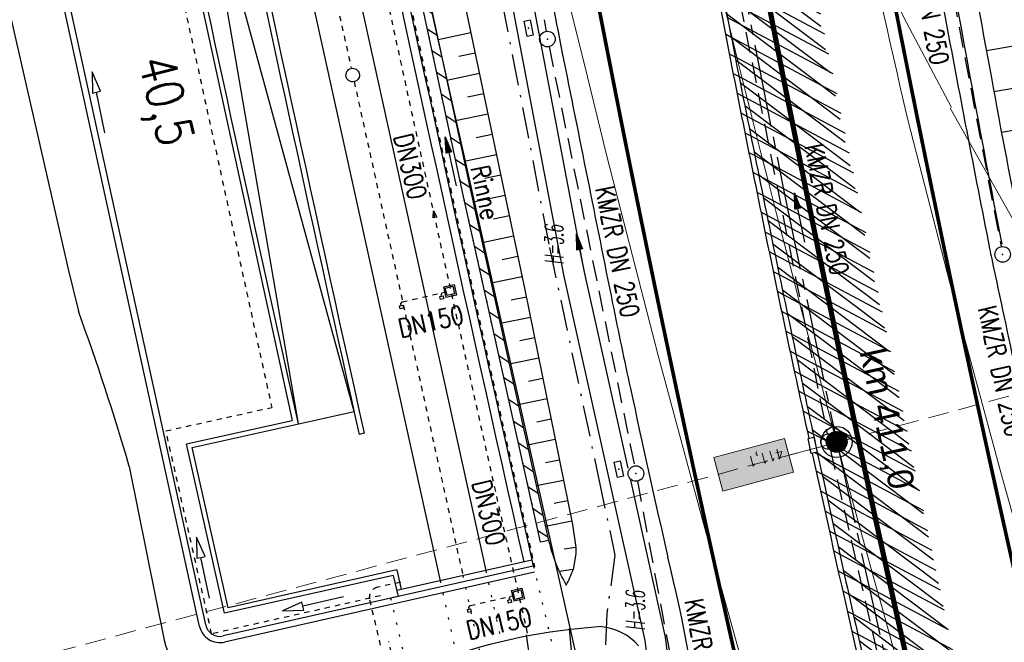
# Model space of a CAD drawing. Extents: x 446577 to 447216, y 443659 to 444842.
# Tile 120 of 177: x 446795 to 446890, y 444209 to 444269. Entities that reach past the tile are written whole.
import ezdxf
from ezdxf.enums import TextEntityAlignment as Align

# ---------------------------------------------------------------- set-up
doc = ezdxf.new("R2010")
doc.units = 0
doc.header["$LTSCALE"] = 2
doc.header["$MEASUREMENT"] = 0
for name, pattern in [('ACAD_ISO02W100', [0.5, 0.25, -0.25]), ('ACAD_ISO03W100', [0.5, 0.25, -0.25]), ('ACAD_ISO10W100W', [0.5, 0.25, -0.25]), ('ACHSE', [5.5, 4, -0.5, 0.5, -0.5]), ('AUSGEZOGEN', [0]), ('BAB-FM2', [2.6, 1.5, -0.5, 0.1, -0.5]), ('EINAUSFÄDELUNG', [3.5, 2.5, -1]), ('GESTRICH-X2', [1.5, 1, -0.5]), ('LINE_LT_1', [1.5, 1, -0.5]), ('PUNKTX2_STR', [0.6, 0.1, -0.5]), ('STRICHLINIEX2', [0.5, 0.25, -0.25])]:
    doc.linetypes.add(name, pattern=pattern)
doc.layers.get('0').update_dxf_attribs({"linetype": 'AUSGEZOGEN'})
for name, color, linetype in [('200_ACHSEN', 7, 'CONTINUOUS'), ('204-GRENZL-BAB', 7, 'AUSGEZOGEN'), ('210_Text', 7, 'CONTINUOUS'), ('ACHSETOP', 250, 'ACHSE'), ('ANMERKUNG', 7, 'CONTINUOUS'), ('BAB_FM', 5, 'BAB-FM2'), ('Bahnachse', 7, 'CONTINUOUS'), ('BOESCHG', 250, 'AUSGEZOGEN'), ('DB-Bahnachse', 7, 'CONTINUOUS'), ('DB-Geländemodellierung', 15, 'CONTINUOUS'), ('DB-Gleisachsen', 7, 'CONTINUOUS'), ('DB-Ingenieurbauwerke', 15, 'CONTINUOUS'), ('DB-Kabelanlagen', 15, 'CONTINUOUS'), ('EINAUSF', 250, 'EINAUSFÄDELUNG'), ('FBRTOP', 250, 'AUSGEZOGEN'), ('HEKT_B', 250, 'CONTINUOUS'), ('Hintergrund', 7, 'CONTINUOUS'), ('Hintergrundplan', 7, 'CONTINUOUS'), ('Ingenieurbauwerke', 15, 'CONTINUOUS'), ('KANAL', 7, 'GESTRICH-X2'), ('LAERMWAND', 1, 'AUSGEZOGEN'), ('MULDE', 250, 'AUSGEZOGEN'), ('neu', 7, 'CONTINUOUS'), ('PFEIL', 7, 'CONTINUOUS'), ('PFEILTOP', 200, 'AUSGEZOGEN'), ('Rinne', 200, 'CONTINUOUS'), ('SCHLITZRINNE', 200, 'AUSGEZOGEN'), ('SCHSYMBOL', 200, 'AUSGEZOGEN'), ('STRASSE', 250, 'AUSGEZOGEN'), ('TEXTO', 4, 'CONTINUOUS')]:
    doc.layers.add(name, color=color, linetype=linetype)
doc.styles.add('4', font='txt_____.ttf', dxfattribs={"width": 0.9, "height": 1})
doc.styles.add('ROMANS', font='romans.shx', dxfattribs={"width": 0.8})
doc.styles.add('UNIR-H', font='unir_h.shx', dxfattribs={"width": 0.8})

# ---------------------------------------------------------------- blocks, each defined once
blk = doc.blocks.new('*X15')
at = {"color": 0}
for p, q in [((212.234, 257.394), (213.242, 258.402)), ((212.236, 257.466), (213.169, 258.4)), ((212.237, 257.326), (213.31, 258.399)), ((212.244, 257.262), (213.373, 258.392)), ((212.244, 257.545), (213.09, 258.391)), ((212.254, 257.202), (213.434, 258.381)), ((212.261, 257.633), (213.003, 258.375)), ((212.268, 257.145), (213.491, 258.368)), ((212.284, 257.09), (213.545, 258.351)), ((212.29, 257.732), (212.903, 258.346)), ((212.303, 257.038), (213.597, 258.333)), ((212.324, 256.988), (213.647, 258.312)), ((212.343, 257.856), (212.779, 258.293)), ((212.347, 256.941), (213.694, 258.288)), ((212.372, 256.895), (213.74, 258.263)), ((212.399, 256.852), (213.783, 258.236)), ((212.428, 256.81), (213.825, 258.207)), ((212.459, 256.77), (213.865, 258.176)), ((212.492, 256.732), (213.903, 258.143)), ((212.526, 256.696), (213.939, 258.109)), ((212.563, 256.662), (213.974, 258.073)), ((212.601, 256.629), (214.006, 258.035)), ((212.64, 256.598), (214.037, 257.995)), ((212.682, 256.569), (214.066, 257.953)), ((212.726, 256.542), (214.093, 257.91)), ((212.771, 256.517), (214.119, 257.864)), ((212.819, 256.493), (214.142, 257.817)), ((212.868, 256.472), (214.163, 257.767)), ((212.92, 256.454), (214.182, 257.715)), ((212.975, 256.437), (214.198, 257.661)), ((213.032, 256.424), (214.211, 257.603)), ((213.092, 256.414), (214.222, 257.543)), ((213.156, 256.407), (214.229, 257.479)), ((213.224, 256.404), (214.232, 257.412)), ((213.296, 256.406), (214.23, 257.339)), ((213.375, 256.414), (214.222, 257.26)), ((213.463, 256.43), (214.205, 257.173)), ((213.563, 256.46), (214.176, 257.073)), ((213.686, 256.512), (214.123, 256.949))]:
    blk.add_line(p, q, dxfattribs=at)
blk = doc.blocks.new('SRMAST2')
at = {"color": 0}
blk.add_circle((0, 0), 0.999, dxfattribs=at)
blk.add_point((0, 0), dxfattribs=at)
blk.add_blockref('*X15', (-213.233, -257.403))
blk = doc.blocks.new('PP')
at = {"color": 0}
blk.add_circle((0, -0.006), 1.493, dxfattribs=at)
blk.add_point((0, 0), dxfattribs=at)
blk = doc.blocks.new('GST')
at = {"color": 0}
blk.add_circle((0, 0), 0.75, dxfattribs=at)
blk.add_point((0, 0), dxfattribs=at)
blk = doc.blocks.new('10')
blk.add_blockref('GST', (0, 0))
blk = doc.blocks.new('30')
at = {"color": 0}
for p, q in [((-0.75, -0.29), (-0.75, 0.293)), ((-0.75, 0.293), (0.753, 0.293)), ((0.753, 0.293), (0.753, -0.29)), ((0.753, -0.29), (-0.75, -0.29))]:
    blk.add_line(p, q, dxfattribs=at)
blk.add_point((0, 0), dxfattribs=at)
blk = doc.blocks.new('PFEIL2')
at = {"color": 0}
for p, q in [((0.88, 0.002), (-2.401, -0.012)), ((0.881, -0.271), (0.879, 0.276)), ((0.879, 0.276), (2.429, 0.009)), ((0.911, 0.27), (0.879, 0.265)), ((0.965, 0.261), (0.879, 0.246)), ((1.019, 0.252), (0.879, 0.228)), ((1.073, 0.242), (0.879, 0.209)), ((1.127, 0.233), (0.879, 0.191)), ((1.181, 0.224), (0.879, 0.172)), ((1.235, 0.214), (0.879, 0.154)), ((1.289, 0.205), (0.879, 0.135)), ((1.343, 0.196), (0.879, 0.117)), ((1.397, 0.187), (0.879, 0.098)), ((1.451, 0.177), (0.879, 0.08)), ((1.505, 0.168), (0.879, 0.061)), ((1.559, 0.159), (0.88, 0.043)), ((1.613, 0.149), (0.88, 0.024)), ((1.668, 0.14), (0.88, 0.006)), ((1.722, 0.131), (0.88, -0.013)), ((1.776, 0.121), (0.88, -0.031)), ((1.83, 0.112), (0.88, -0.05)), ((1.884, 0.103), (0.88, -0.068)), ((1.938, 0.094), (0.88, -0.087)), ((1.992, 0.084), (0.88, -0.105)), ((2.046, 0.075), (0.88, -0.124)), ((2.1, 0.066), (0.88, -0.142)), ((2.154, 0.056), (0.88, -0.161)), ((2.208, 0.047), (0.88, -0.179)), ((2.262, 0.038), (0.881, -0.198)), ((2.316, 0.029), (0.881, -0.216)), ((2.37, 0.019), (0.881, -0.235)), ((2.424, 0.01), (0.881, -0.253)), ((2.429, 0.009), (0.881, -0.271))]:
    blk.add_line(p, q, dxfattribs=at)

msp = doc.modelspace()

# ---------------------------------------------------------------- hatches: boundary and pattern name
at = {"layer": '210_Text'}
for color in [252, 131]:
    msp.add_hatch(color=color, dxfattribs=at).paths.add_polyline_path([(446869.267, 444225.035), (446868.399, 444228.266), (446861.606, 444226.441), (446862.474, 444223.21)], flags=0)
at = {"layer": 'PFEILTOP'}
h = msp.add_hatch(dxfattribs=at)
h.set_pattern_fill('_USER', color=256, scale=1.5, angle=45, style=0, pattern_type=0)
h.set_pattern_definition([(326.6577, (446811.0178, 444381.6204), (0.82446, 1.253103), [])])
edge = h.paths.add_edge_path()
edge.add_line((446809.351, 444389.701), (446818.293, 444346.36))
edge.add_arc((446817.901, 444346.279), 0.4, 11.61592, 11.6577, ccw=False)
edge.add_line((446818.293, 444346.36), (446824.57, 444315.825))
edge.add_line((446824.57, 444315.825), (446827.034, 444310.109))
edge.add_line((446827.034, 444310.109), (446826.851, 444304.952))
edge.add_line((446826.851, 444304.952), (446838.223, 444252.025))
edge.add_line((446838.223, 444252.025), (446845.713, 444218.455))
edge.add_line((446845.713, 444218.455), (446844.933, 444218.281))
edge.add_line((446844.933, 444218.281), (446837.441, 444251.853))
edge.add_line((446837.441, 444251.853), (446826.047, 444304.882))
edge.add_line((446826.047, 444304.882), (446826.228, 444309.957))
edge.add_line((446826.228, 444309.957), (446823.802, 444315.583))
edge.add_line((446823.802, 444315.583), (446817.509, 444346.198))
edge.add_line((446817.509, 444346.198), (446808.575, 444389.499))
at = {"layer": 'SCHLITZRINNE'}
h = msp.add_hatch(dxfattribs=at)
h.set_pattern_fill('_USER', color=256, scale=1.5, angle=45, style=0, pattern_type=0)
h.set_pattern_definition([(322.9886, (446836.6, 444435.4555), (0.9029613, 1.1977733), [])])
edge = h.paths.add_edge_path()
edge.add_arc((443111.832, 443902.605), 3762.708, 8.237949, 8.309741, ccw=False)
edge.add_arc((446520.767, 444396.145), 318.231, 7.99109, 8.23795, ccw=False)
edge.add_arc((253459.124, 417293.726), 195272.941, 7.98719511, 7.99108691, ccw=False)
edge.add_arc((449695.908, 444828.286), 2886.155, 187.987194, 188.019207)
edge.add_arc((478554.213, 448893.922), 32029.442, 188.0192069, 188.0307218)
edge.add_arc((640420.622, 471731.273), 195498.946, 188.0307211, 188.03538189)
edge.add_arc((455274.806, 445594.124), 8517.332, 188.0353819, 188.0971516)
edge.add_arc((489167.9, 450416.106), 42751.721, 188.0971513, 188.1247221)
edge.add_arc((449184.272, 444707.99), 2362.699, 188.124722, 188.49575)
edge.add_arc((449950.357, 444822.425), 3137.283, 188.49575, 188.817734)
edge.add_arc((447543.72, 444449.095), 701.862, 188.817734, 189.303528)
edge.add_arc((451782.27, 445143.452), 4996.911, 189.303528, 189.485594)
edge.add_arc((448740.59, 444635.235), 1913.065, 189.485594, 190.210777)
edge.add_arc((449004.187, 444682.715), 2180.905, 190.210777, 190.889971)
edge.add_arc((448612.493, 444607.358), 1782.027, 190.889971, 191.613703)
edge.add_arc((448466.452, 444577.343), 1632.933, 191.613703, 192.369753)
edge.add_arc((450054.509, 444925.622), 3258.733, 192.369753, 192.712319)
edge.add_arc((448394.443, 444551.135), 1556.951, 192.712319, 193.207918)
edge.add_arc((448423.514, 444557.958), 1586.813, 193.207918, 193.562183)
edge.add_arc((449785.723, 444886.559), 2988.095, 193.562183, 193.820345)
edge.add_arc((448360.45, 444535.942), 1520.33, 193.820345, 194.673969)
edge.add_arc((449045.992, 444715.457), 2228.985, 194.673969, 195.378954)
edge.add_arc((447260.209, 444224.277), 376.885, 195.37895, 195.98013)
edge.add_arc((496192.196, 458236.932), 51275.744, 195.9801271, 196.0316672)
edge.add_arc((447192.225, 444157.103), 293.013, 196.03167, 196.92811)
edge.add_arc((450021.91, 445018.344), 3250.86, 196.928113, 197.197245)
edge.add_arc((443111.832, 443902.605), 3762.208, 8.237949, 8.309741, ccw=False)
edge.add_arc((446520.767, 444396.145), 317.731, 7.99109, 8.23795, ccw=False)
edge.add_arc((253459.124, 417293.726), 195272.441, 7.98719511, 7.99108691, ccw=False)
edge.add_arc((449695.908, 444828.286), 2886.655, 187.987194, 188.005519)
edge.add_line((446834.541, 444446.336), (446835.036, 444446.408))
h = msp.add_hatch(dxfattribs=at)
h.set_pattern_fill('_USER', color=256, scale=1.5, angle=45, style=0, pattern_type=0)
h.set_pattern_definition([(331.9152, (446910.9975, 444074.8353), (0.706167, 1.3233776), [])])
edge = h.paths.add_edge_path()
edge.add_arc((443111.832, 443902.605), 3762.708, 8.237949, 8.309741, ccw=False)
edge.add_arc((446520.767, 444396.145), 318.231, 7.99109, 8.23795, ccw=False)
edge.add_arc((253459.124, 417293.726), 195272.941, 7.98719511, 7.99108691, ccw=False)
edge.add_arc((449695.908, 444828.286), 2886.155, 187.987194, 188.019207)
edge.add_arc((478554.213, 448893.922), 32029.442, 188.0192069, 188.0307218)
edge.add_arc((640420.622, 471731.273), 195498.946, 188.0307211, 188.03538189)
edge.add_arc((455274.806, 445594.124), 8517.332, 188.0353819, 188.0971516)
edge.add_arc((489167.9, 450416.106), 42751.721, 188.0971513, 188.1247221)
edge.add_arc((449184.272, 444707.99), 2362.699, 188.124722, 188.49575)
edge.add_arc((449950.357, 444822.425), 3137.283, 188.49575, 188.817734)
edge.add_arc((447543.72, 444449.095), 701.862, 188.817734, 189.303528)
edge.add_arc((451782.27, 445143.452), 4996.911, 189.303528, 189.485594)
edge.add_arc((448740.59, 444635.235), 1913.065, 189.485594, 190.210777)
edge.add_arc((449004.187, 444682.715), 2180.905, 190.210777, 190.889971)
edge.add_arc((448612.493, 444607.358), 1782.027, 190.889971, 191.613703)
edge.add_arc((448466.452, 444577.343), 1632.933, 191.613703, 192.369753)
edge.add_arc((450054.509, 444925.622), 3258.733, 192.369753, 192.712319)
edge.add_arc((448394.443, 444551.135), 1556.951, 192.712319, 193.207918)
edge.add_arc((448423.514, 444557.958), 1586.813, 193.207918, 193.562183)
edge.add_arc((449785.723, 444886.559), 2988.095, 193.562183, 193.820345)
edge.add_arc((448360.45, 444535.942), 1520.33, 193.820345, 194.673969)
edge.add_arc((449045.992, 444715.457), 2228.985, 194.673969, 195.378954)
edge.add_arc((447260.209, 444224.277), 376.885, 195.37895, 195.98013)
edge.add_arc((496192.196, 458236.932), 51275.744, 195.9801271, 196.0316672)
edge.add_arc((447192.225, 444157.103), 293.013, 196.03167, 196.92811)
edge.add_arc((450021.91, 445018.344), 3250.86, 196.928113, 197.197245)
edge.add_arc((447192.225, 444157.103), 293.513, 196.16651, 196.92811)
edge.add_arc((450021.91, 445018.344), 3251.36, 196.928113, 197.197245)

# ---------------------------------------------------------------- linework, layer by layer
at = {"layer": '200_ACHSEN', "color": 8, "lineweight": 9, "true_color": 0x7f7f7f}
msp.add_lwpolyline([(446853.427, 444306.295, -0.004255), (446861.754, 444273.411, 0.024318), (446916.806, 444087.649), (446939.471, 444022.907), (447025.081, 443778.358)], format="xyb", dxfattribs=at)
msp.add_lwpolyline([(446853.427, 444306.295, -0.004255), (446861.754, 444273.411, 0.024318), (446916.806, 444087.649), (446939.471, 444022.907), (447025.081, 443778.358)], format="xyb", dxfattribs=at)
at = {"layer": '204-GRENZL-BAB', "flags": 128}
msp.add_lwpolyline([(446827.204, 444301.769), (446856.196, 444172.442)], dxfattribs=at)
at = {"layer": '210_Text', "color": 2, "lineweight": 9, "true_color": 0xffff00}
msp.add_line((446873.44, 444227.888), (446868.833, 444226.65), dxfattribs=at)
at = {"layer": '210_Text', "color": 18, "lineweight": 9, "true_color": 0x000000}
msp.add_line((446873.44, 444227.888), (446868.833, 444226.65), dxfattribs=at)
at = {"layer": '210_Text', "color": 153, "lineweight": 9, "true_color": 0x5391e3}
msp.add_lwpolyline([(446869.267, 444225.035), (446868.399, 444228.266), (446861.606, 444226.441), (446862.474, 444223.21), (446869.267, 444225.035)], close=True, dxfattribs=at)
at = {"layer": '210_Text', "color": 2, "lineweight": 9, "true_color": 0xffff00}
msp.add_lwpolyline([(446862.474, 444223.21), (446861.606, 444226.441), (446868.399, 444228.266), (446869.267, 444225.035), (446862.474, 444223.21)], close=True, dxfattribs=at)
at = {"layer": '210_Text', "color": 18, "lineweight": 9, "true_color": 0x000000}
for points in [[(446869.267, 444225.035), (446868.399, 444228.266), (446861.606, 444226.441), (446862.474, 444223.21), (446869.267, 444225.035)], [(446862.474, 444223.21), (446861.606, 444226.441), (446868.399, 444228.266), (446869.267, 444225.035), (446862.474, 444223.21)]]:
    msp.add_lwpolyline(points, close=True, dxfattribs=at)
at = {"layer": 'ACHSETOP', "color": 0}
msp.add_lwpolyline([(446863.422, 444276.933), (446868.271, 444252.408), (446873.427, 444227.946), (446878.889, 444203.55), (446884.657, 444179.224), (446890.729, 444154.973), (446897.105, 444130.8), (446903.784, 444106.709), (446910.765, 444082.704), (446918.046, 444058.788), (446925.627, 444034.965), (446933.506, 444011.239), (446939.848, 443992.83), (446941.674, 443987.611), (446949.933, 443964.015), (446958.191, 443940.418), (446966.45, 443916.822), (446974.708, 443893.225), (446999.483, 443822.435), (447024.259, 443751.646), (447041.503, 443702.373)], dxfattribs=at)
at = {"layer": 'BAB_FM'}
msp.add_lwpolyline([(446841.219, 444270.354), (446845.793, 444246.675), (446850.509, 444224.494), (446852.094, 444217.041), (446851.316, 444211.408), (446851.092, 444205.936), (446850.877, 444200.702), (446851.156, 444197.409), (446851.728, 444190.648), (446852.392, 444182.633), (446852.858, 444176.991), (446853.482, 444169.434), (446854.343, 444159.357), (446854.52, 444149.851), (446854.19, 444144.743), (446853.708, 444137.267), (446853.277, 444131.79)], dxfattribs=at)
at = {"layer": 'Bahnachse', "color": 7, "linetype": 'ACAD_ISO10W100W'}
msp.add_line((446826.998, 444262.627), (446837.458, 444215.081), dxfattribs=at)
at = {"layer": 'BOESCHG'}
for p, q in [((446835.071, 444266.695), (446838.231, 444267.359)), ((446838.229, 444267.358), (446838.231, 444267.359)), ((446887.828, 444265.62), (446899.578, 444267.676)), ((446837.067, 444265.07), (446838.643, 444265.401)), ((446838.642, 444265.401), (446838.643, 444265.401)), ((446835.911, 444262.784), (446839.054, 444263.444)), ((446839.052, 444263.444), (446839.054, 444263.444)), ((446888.55, 444261.685), (446900.267, 444263.736)), ((446837.898, 444261.158), (446839.465, 444261.487)), ((446839.464, 444261.487), (446839.465, 444261.487)), ((446836.751, 444258.873), (446839.876, 444259.53)), ((446839.875, 444259.529), (446839.876, 444259.53)), ((446889.283, 444257.753), (446900.957, 444259.796)), ((446838.73, 444257.245), (446840.288, 444257.572)), ((446840.287, 444257.572), (446840.288, 444257.572)), ((446837.592, 444254.962), (446840.699, 444255.615)), ((446840.697, 444255.615), (446840.699, 444255.615)), ((446839.561, 444253.332), (446841.11, 444253.658)), ((446841.109, 444253.658), (446841.11, 444253.658)), ((446838.44, 444251.053), (446841.522, 444251.701)), ((446841.52, 444251.7), (446841.522, 444251.701)), ((446840.404, 444249.422), (446841.933, 444249.743)), ((446841.932, 444249.743), (446841.933, 444249.743)), ((446839.311, 444247.149), (446842.344, 444247.786)), ((446842.342, 444247.786), (446842.344, 444247.786)), ((446841.251, 444245.513), (446842.755, 444245.829)), ((446842.754, 444245.829), (446842.755, 444245.829)), ((446840.182, 444243.244), (446843.167, 444243.872)), ((446843.165, 444243.871), (446843.167, 444243.872)), ((446842.093, 444241.614), (446843.573, 444241.913)), ((446843.572, 444241.913), (446843.573, 444241.913)), ((446841.048, 444239.361), (446843.97, 444239.953)), ((446843.968, 444239.953), (446843.97, 444239.953)), ((446842.925, 444237.701), (446844.367, 444237.993)), ((446844.366, 444237.993), (446844.367, 444237.993)), ((446841.92, 444235.457), (446844.764, 444236.033)), ((446844.762, 444236.032), (446844.764, 444236.033)), ((446843.758, 444233.788), (446845.161, 444234.072)), ((446845.16, 444234.072), (446845.161, 444234.072)), ((446842.791, 444231.552), (446845.558, 444232.112)), ((446845.556, 444232.112), (446845.558, 444232.112)), ((446844.591, 444229.876), (446845.955, 444230.152)), ((446845.954, 444230.152), (446845.955, 444230.152)), ((446843.662, 444227.647), (446846.352, 444228.192)), ((446846.35, 444228.191), (446846.352, 444228.192)), ((446845.423, 444225.963), (446846.749, 444226.232)), ((446846.748, 444226.231), (446846.749, 444226.232)), ((446844.534, 444223.742), (446847.146, 444224.271)), ((446847.144, 444224.271), (446847.146, 444224.271)), ((446846.256, 444222.051), (446847.543, 444222.311)), ((446847.542, 444222.311), (446847.543, 444222.311)), ((446845.405, 444219.838), (446847.94, 444220.351)), ((446847.938, 444220.351), (446847.94, 444220.351)), ((446848.335, 444217.775), (446847.191, 444217.611)), ((446848.247, 444218.375), (446848.248, 444218.375)), ((446848.247, 444218.375), (446848.248, 444218.375)), ((446848.08, 444215.652), (446846.728, 444215.465)), ((446848.2, 444216.392), (446848.202, 444216.392)), ((446848.2, 444216.392), (446848.202, 444216.392)), ((446847.683, 444209.961), (446848.007, 444206.438)), ((446843.561, 444209.371), (446844.033, 444205.987))]:
    msp.add_line(p, q, dxfattribs=at)
msp.add_lwpolyline([(446802.102, 444427.047), (446805.516, 444412.576), (446807.752, 444401.617), (446809.383, 444392.467), (446809.878, 444389.983), (446811.489, 444385.667), (446814.452, 444378.817), (446819.649, 444361.27), (446824.844, 444338.033), (446829.402, 444312.095), (446832.88, 444292.953), (446837.015, 444273.143), (446843.434, 444242.594), (446848.011, 444219.991), (446848.335, 444217.775), (446848.328, 444217.167), (446848.08, 444215.652)], dxfattribs=at)
msp.add_lwpolyline([(446850.791, 444210.154, 0.069179), (446835.33, 444206.973)], format="xyb", dxfattribs=at)
for centre, radius, start, end in [((446860.858, 444221.929), 15.538, 192.91882, 210.06757), ((446832.269, 444221.764), 16.951, 333.28709, 338.86551), ((446850.229, 444204.653), 5.529, 41.56748, 84.167)]:
    msp.add_arc(centre, radius, start, end, dxfattribs=at)
at = {"layer": 'DB-Bahnachse', "linetype": 'ACAD_ISO10W100W'}
for p, q in [((446819.8, 444295.35), (446826.719, 444263.897)), ((446826.998, 444262.627), (446837.454, 444215.097))]:
    msp.add_line(p, q, dxfattribs=at)
at = {"layer": 'DB-Bahnachse', "linetype": 'PUNKTX2_STR'}
msp.add_line((446837.454, 444215.097), (446840.698, 444200.349), dxfattribs=at)
at = {"layer": 'DB-Bahnachse', "linetype": 'Continuous'}
msp.add_ellipse((446826.859, 444263.262), major_axis=(-0.46, 0.46), ratio=1, start_param=2.598779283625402, end_param=8.881964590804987, dxfattribs=at)
at = {"layer": 'DB-Geländemodellierung', "linetype": 'ACAD_ISO02W100'}
msp.add_line((446832.158, 444200.869), (446830.333, 444208.725), dxfattribs=at)
at = {"layer": 'DB-Gleisachsen', "linetype": 'Continuous'}
for p, q in [((446821.997, 444295.833), (446839.659, 444215.546)), ((446817.602, 444294.866), (446835.267, 444214.566))]:
    msp.add_line(p, q, dxfattribs=at)
at = {"layer": 'DB-Gleisachsen', "linetype": 'PUNKTX2_STR'}
for p, q in [((446839.659, 444215.546), (446841.165, 444208.701)), ((446835.267, 444214.566), (446836.861, 444207.323))]:
    msp.add_line(p, q, dxfattribs=at)
at = {"layer": 'DB-Ingenieurbauwerke', "linetype": 'STRICHLINIEX2'}
for p, q in [((446807.09, 444286.35), (446819.065, 444231.262)), ((446808.889, 444229.003), (446819.067, 444231.262)), ((446813.286, 444209.467), (446808.889, 444229.003)), ((446829.52, 444213.121), (446813.286, 444209.467))]:
    msp.add_line(p, q, dxfattribs=at)
at = {"layer": 'DB-Ingenieurbauwerke', "linetype": 'Continuous'}
for p, q in [((446826.985, 444230.868), (446811.939, 444285.95)), ((446811.939, 444285.95), (446821.616, 444229.676)), ((446809.006, 444285.329), (446821.035, 444230.008)), ((446812.127, 444210.182), (446798.5, 444272.467)), ((446812.712, 444210.314), (446799.086, 444272.595)), ((446793.462, 444270.923), (446799.475, 444244.558)), ((446802.588, 444261.697), (446801.784, 444263.571)), ((446801.784, 444263.571), (446801.806, 444261.532)), ((446801.806, 444261.532), (446802.197, 444261.614)), ((446802.197, 444261.614), (446802.588, 444261.697)), ((446803.022, 444257.7), (446802.197, 444261.614)), ((446834.613, 444249.501), (446834.634, 444250.202)), ((446834.634, 444250.202), (446834.942, 444249.578)), ((446834.942, 444249.578), (446834.613, 444249.501)), ((446799.475, 444244.558), (446800.461, 444240.525)), ((446835.587, 444242.869), (446836.61, 444243.104)), ((446836.61, 444243.104), (446836.845, 444242.08)), ((446835.372, 444242.117), (446835.5, 444242.314)), ((446835.587, 444242.869), (446835.822, 444241.845)), ((446835.767, 444242.756), (446836.498, 444242.924)), ((446835.934, 444242.025), (446835.767, 444242.756)), ((446836.665, 444242.193), (446835.934, 444242.025)), ((446836.498, 444242.924), (446836.665, 444242.193)), ((446831.491, 444241.227), (446831.62, 444241.424)), ((446831.522, 444241.08), (446831.491, 444241.227)), ((446835.255, 444241.94), (446835.549, 444242.001)), ((446835.316, 444241.646), (446835.255, 444241.94)), ((446835.61, 444241.707), (446835.316, 444241.646)), ((446835.402, 444241.971), (446835.372, 444242.117)), ((446835.549, 444242.001), (446835.61, 444241.707)), ((446836.845, 444242.08), (446835.822, 444241.845)), ((446831.375, 444241.05), (446831.668, 444241.111)), ((446831.436, 444240.756), (446831.375, 444241.05)), ((446831.73, 444240.817), (446831.436, 444240.756)), ((446831.668, 444241.111), (446831.73, 444240.817)), ((446811.401, 444227.409), (446826.985, 444230.868)), ((446810.863, 444227.751), (446821.035, 444230.008)), ((446827.963, 444228.776), (446827.475, 444228.665)), ((446814.533, 444211.439), (446810.863, 444227.751)), ((446814.874, 444211.977), (446811.401, 444227.409)), ((446805.355, 444225.583), (446808.721, 444208.866)), ((446812.647, 444216.899), (446811.843, 444218.774)), ((446811.843, 444218.774), (446811.864, 444216.734)), ((446811.864, 444216.734), (446812.255, 444216.817)), ((446812.255, 444216.817), (446812.647, 444216.899)), ((446813.081, 444212.903), (446812.255, 444216.817)), ((446844.102, 444216.566), (446831.096, 444213.636)), ((446844.233, 444215.981), (446814.386, 444209.256)), ((446831.108, 444215.631), (446814.874, 444211.977)), ((446831.108, 444215.631), (446831.535, 444213.735)), ((446844.233, 444215.981), (446831.227, 444213.05)), ((446843.454, 444215.805), (446843.454, 444215.805)), ((446844.365, 444215.396), (446814.518, 444208.671)), ((446830.767, 444215.093), (446814.533, 444211.439)), ((446830.767, 444215.093), (446831.227, 444213.05)), ((446842.115, 444213.629), (446843.138, 444213.864)), ((446843.138, 444213.864), (446843.373, 444212.84)), ((446825.964, 444213.029), (446822.065, 444212.135)), ((446841.899, 444212.878), (446842.028, 444213.074)), ((446841.93, 444212.731), (446841.899, 444212.878)), ((446842.115, 444213.629), (446842.349, 444212.606)), ((446842.294, 444213.516), (446843.025, 444213.684)), ((446842.462, 444212.785), (446842.294, 444213.516)), ((446843.373, 444212.84), (446842.349, 444212.606)), ((446843.193, 444212.953), (446842.462, 444212.785)), ((446843.025, 444213.684), (446843.193, 444212.953)), ((446821.976, 444212.525), (446820.115, 444211.688)), ((446822.065, 444212.135), (446821.976, 444212.525)), ((446822.154, 444211.745), (446822.065, 444212.135)), ((446837.902, 444211.81), (446838.196, 444211.871)), ((446838.018, 444211.987), (446838.147, 444212.184)), ((446838.049, 444211.841), (446838.018, 444211.987)), ((446838.196, 444211.871), (446838.257, 444211.577)), ((446841.783, 444212.7), (446842.077, 444212.761)), ((446841.844, 444212.407), (446841.783, 444212.7)), ((446842.138, 444212.468), (446841.844, 444212.407)), ((446842.077, 444212.761), (446842.138, 444212.468)), ((446820.115, 444211.688), (446822.154, 444211.745)), ((446837.963, 444211.516), (446837.902, 444211.81)), ((446838.257, 444211.577), (446837.963, 444211.516))]:
    msp.add_line(p, q, dxfattribs=at)
at = {"layer": 'DB-Ingenieurbauwerke', "linetype": 'ACAD_ISO03W100'}
for p, q in [((446831.62, 444241.424), (446835.85, 444242.394)), ((446831.227, 444213.05), (446830.501, 444212.897)), ((446838.147, 444212.184), (446842.377, 444213.154))]:
    msp.add_line(p, q, dxfattribs=at)
at = {"layer": 'DB-Ingenieurbauwerke', "linetype": 'STRICHLINIEX2'}
for centre, major_axis, start_param, end_param in [((452989.338, 445600.766), (-1513.734, 6116.66), 1.525189, 1.550863), ((452990.108, 445600.982), (-1513.311, 6115.432), 1.525216, 1.549878)]:
    msp.add_ellipse(centre, major_axis=major_axis, ratio=1, start_param=start_param, end_param=end_param, dxfattribs=at)
at = {"layer": 'DB-Ingenieurbauwerke', "linetype": 'Continuous'}
for centre, major_axis, start_param, end_param in [((452989.338, 445600.766), (-1513.295, 6115.549), 1.525213, 1.549769), ((452990.108, 445600.982), (-1513.462, 6115.507), 1.525195, 1.549843), ((452977.496, 445597.437), (-1513.36, 6115.533), 1.525059, 1.547202), ((452977.496, 445597.437), (-1514.168, 6115.848), 1.537684, 1.54709), ((452976.53, 445597.176), (-1512.978, 6120.778), 1.538046, 1.547096), ((446580.983, 444160.368), (-56.167, 226.806), -1.530695, -1.463391), ((446814.078, 444210.622), (-1.414, 1.414), 1.006757, 2.57781), ((446814.078, 444210.622), (-0.99, 0.99), 1.006757, 2.57781), ((446813.623, 444209.853), (-1.199, 4.854), 1.527393, 3.121099)]:
    msp.add_ellipse(centre, major_axis=major_axis, ratio=1, start_param=start_param, end_param=end_param, dxfattribs=at)
at = {"layer": 'DB-Kabelanlagen', "linetype": 'ACAD_ISO03W100'}
for p, q in [((446831.452, 444214.433), (446829.242, 444213.946)), ((446828.483, 444212.741), (446833.08, 444193.219))]:
    msp.add_line(p, q, dxfattribs=at)
msp.add_ellipse((446829.457, 444212.97), major_axis=(-0.707, 0.707), ratio=1, start_param=-0.568864, end_param=1.016649, dxfattribs=at)
at = {"layer": 'EINAUSF', "const_width": 0.35, "flags": 128}
for points in [[(446856.8, 444406.99, -0.000001), (446857.464, 444402.301), (446860.972, 444377.547, -0.00001), (446861.258, 444375.53, 0.000001), (446861.544, 444373.512, 0.001312), (446862.624, 444366.035, 0.00075), (446864.566, 444352.963, 0.00214), (446866.131, 444342.834, 0.001504), (446868.463, 444328.44, 0.001628), (446870.481, 444316.457, 0.001561), (446872.665, 444303.973, 0.001568), (446874.884, 444291.746, 0.001572), (446877.173, 444279.562, 0.001574), (446879.54, 444267.391, 0.001571), (446881.988, 444255.21, 0.001563), (446884.511, 444243.053, 0.001564), (446887.108, 444230.919, 0.001566), (446889.784, 444218.787, 0.001569), (446892.532, 444206.694, 0.00157), (446895.354, 444194.623, 0.001566), (446898.259, 444182.539, 0.001565), (446901.238, 444170.482, 0.001027), (446903.228, 444162.601, 0.001571)], [(446834.332, 444366.009, 0.000704), (446834.922, 444361.957, 0.000749), (446836.888, 444348.729, 0.002141), (446838.473, 444338.467, 0.001504), (446840.837, 444323.872, 0.001628), (446842.883, 444311.722, 0.001561), (446845.099, 444299.061, 0.001568), (446847.349, 444286.66, 0.001572), (446849.671, 444274.304, 0.001574), (446852.071, 444261.961, 0.001571), (446854.554, 444249.606, 0.001563), (446857.112, 444237.278, 0.001564), (446859.746, 444224.973, 0.001566), (446862.46, 444212.669, 0.001569), (446865.246, 444200.406, 0.00157), (446868.109, 444188.164, 0.001566), (446871.055, 444175.909, 0.000311), (446871.649, 444173.479, 0.001567)]]:
    msp.add_lwpolyline(points, format="xyb", dxfattribs=at)
at = {"layer": 'FBRTOP', "color": 0, "const_width": 0.5}
for points in [[(446961.494, 443888.601, 0.000002), (446973.881, 443853.206, 0.000002), (446986.269, 443817.81, 0.000004), (446998.657, 443782.416, -0.000006), (447011.045, 443747.021, -0.000001), (447016.033, 443732.768, 0.000003)], [(446987.922, 443897.849, 0.000002), (447000.31, 443862.454, 0.000002), (447012.697, 443827.06, 0.000004), (447025.085, 443791.665, -0.000006), (447037.473, 443756.271, 0), (447039.084, 443751.668, 0.000003)], [(446839.935, 444441.166, -0.000011), (446846.01, 444397.876, 0.000067)], [(446954.889, 443992.234, 0.000003), (446959.018, 443980.437, -0.000018)], [(446928.459, 443982.988, 0.000003), (446932.589, 443971.189, -0.000018)], [(446866.566, 444271.777, 0.002691), (446871.765, 444245.898, 0.003085), (446877.214, 444220.305, 0.003296), (446882.62, 444196.418, 0.003493), (446888.335, 444172.666, 0.003551), (446894.287, 444149.378, 0.002848), (446900.319, 444126.973, 0.002558), (446907.306, 444102.1, 0.002824), (446915.542, 444073.946, 0.003985), (446921.651, 444054.071, 0.002928), (446930.243, 444027.436, 0.003935), (446936.907, 444007.707, 0.000126), (446946.647, 443979.626, 0.000195), (446952.953, 443961.485, 0.000026), (446968.558, 443916.655, 0.000443), (446969.471, 443914.039, 0.00013), (446975.672, 443896.342, -0.000082), (446985.547, 443868.172, -0.00001), (446990.142, 443855.056, -0.000011), (446994.25, 443843.328, -0.000533)]]:
    msp.add_lwpolyline(points, format="xyb", dxfattribs=at)
at = {"layer": 'FBRTOP', "flags": 128}
for points in [[(446854.732, 444443.408, 0.003797), (446859.238, 444410.161, 0.007541), (446861.886, 444393.476, 0.000043), (446869.158, 444351.756, -0.000244), (446870.439, 444344.39, -0.000032), (446872.987, 444329.687, 0.000072), (446874.099, 444323.27, 0.000759), (446875.004, 444318.103, 0.000169), (446879.101, 444294.962, 0.002275), (446883.797, 444269.168, 0.002592), (446888.139, 444246.57, 0.003754), (446888.347, 444245.557, 0.000169), (446893.14, 444223.11, 0.007097), (446895.108, 444214.507, 0.003747), (446899.188, 444198.298)], [(446829.982, 444374.689, -0.001675), (446830.852, 444368.118, -0.003728), (446831.211, 444365.163, -0.000172), (446832.297, 444355.595, 0.000705), (446832.564, 444353.268, 0.001238), (446833.27, 444347.313, 0.001046), (446834.138, 444340.267, 0.006461), (446835.471, 444330.637, 0.004026), (446837.935, 444315.23, 0.001743), (446840.299, 444301.465, 0.002205), (446842.254, 444290.599, 0.001086), (446844.736, 444277.304, 0.001283), (446846.891, 444266.058, 0.001562), (446847.028, 444265.363, 0.000045), (446851.867, 444241.272, 0.003914), (446853.58, 444233.08, 0.001969), (446857.177, 444216.834)]]:
    msp.add_lwpolyline(points, format="xyb", dxfattribs=at)
at = {"layer": 'FBRTOP'}
msp.add_arc((446701.3, 444178.193), 160.595, 7.05564, 13.92276, dxfattribs=at)
at = {"layer": 'Hintergrund', "color": 254, "lineweight": 18, "true_color": 0xcccccc}
msp.add_lwpolyline([(446853.427, 444306.295, -0.004255), (446861.754, 444273.411, 0.024318), (446916.806, 444087.649), (446939.471, 444022.907), (447025.081, 443778.358)], format="xyb", dxfattribs=at)
msp.add_lwpolyline([(446897.348, 444238.542), (446891.22, 444247.897), (446884.362, 444260.081)], dxfattribs=at)
at = {"layer": 'Hintergrundplan', "color": 254, "lineweight": 18, "true_color": 0xcccccc}
for points in [[(446853.427, 444306.295, -0.004255), (446861.754, 444273.411, 0.024318), (446916.806, 444087.649), (446939.471, 444022.907), (447025.081, 443778.358)], [(446876.311, 444276.479, 0.001546), (446880.265, 444258.949), (446884.86, 444241.143), (446889.217, 444225.002), (446895.1, 444204.114), (446898.904, 444190.984), (446903.955, 444173.956), (446911.512, 444149.366), (446918.905, 444126.702), (446927.504, 444101.342), (446933.051, 444085.399), (446943.019, 444056.752), (446943.292, 444055.895), (446952.252, 444030.254), (446959.869, 444008.516), (446969.269, 443981.708), (446977.696, 443957.527), (446987.364, 443929.859), (446992.826, 443914.269), (447001.849, 443888.473), (447004.918, 443879.844), (447010.397, 443864.117), (447011.292, 443861.654), (447020.355, 443835.697)], [(446884.477, 444260.13, 0.000854), (446879.86, 444268.884, -0.012143), (446876.349, 444276.885)]]:
    msp.add_lwpolyline(points, format="xyb", dxfattribs=at)
for points in [[(446844.663, 444282.293), (446849.446, 444263.106), (446851.32, 444255.447), (446856.262, 444236.253), (446860.829, 444219.252), (446866.761, 444197.901), (446870.596, 444184.631), (446875.788, 444167.08), (446883.57, 444141.88), (446891.471, 444117.515), (446899.374, 444094.129), (446907.007, 444072.084), (446915.355, 444048.214), (446924.11, 444023.098), (446930.798, 444004.117), (446941.323, 443974.046), (446950.038, 443949.236), (446956.913, 443929.423), (446964.719, 443907.185), (446973.597, 443881.815), (446981.07, 443860.081), (446997.615, 443813.128)], [(446897.348, 444238.542), (446891.22, 444247.897), (446884.362, 444260.081)]]:
    msp.add_lwpolyline(points, dxfattribs=at)
at = {"layer": 'Ingenieurbauwerke', "color": 7, "linetype": 'PUNKTX2_STR'}
for p, q in [((446844.262, 444215.974), (446869.859, 444107.265)), ((446830.501, 444212.897), (446856.135, 444104.033))]:
    msp.add_line(p, q, dxfattribs=at)
at = {"layer": 'KANAL'}
for p, q in [((446835.75, 444321.75), (446845.469, 444267.469)), ((446880.125, 444294.406), (446889.25, 444246.719)), ((446864.094, 444270.344), (446872.5, 444228.719)), ((446845.75, 444266), (446853.969, 444225.625)), ((446872.813, 444227.25), (446885.063, 444173.844)), ((446854.25, 444224.156), (446860.719, 444189.75))]:
    msp.add_line(p, q, dxfattribs=at)
at = {"layer": 'LAERMWAND', "flags": 128}
msp.add_lwpolyline([(446808.853, 444497.312), (446812.235, 444471.111), (446830.755, 444338.52), (446837.402, 444295.325), (446847.135, 444244.032), (446854.955, 444208.806), (446857.651, 444187.25)], dxfattribs=at)
at = {"layer": 'MULDE'}
for points in [[(446851.281, 444492.919, -0.000016), (446856.912, 444452.68, 0.000072)], [(446882.464, 444295.439, 0.001596), (446888.309, 444262.995, 0.003343), (446891.251, 444247.539, 0.005959), (446892.42, 444241.964, 0.001692), (446896.854, 444222.323, 0.003933), (446900.306, 444207.794, 0.006524), (446902.566, 444199.096, 0.016842), (446904.13, 444194.056, 0.008633), (446907.711, 444184.302, 0.01345), (446911.566, 444175.081, 0.015177), (446915.439, 444167.129, 0.015136), (446917.094, 444164.197, 0.002868), (446926.539, 444148.789, 0.016526), (446929.206, 444144.794, 0.00796), (446935.206, 444136.696, 0.00796)], [(446880.586, 444294.577, 0.001571), (446886.342, 444262.634, 0.003343), (446889.289, 444247.151, 0.000166), (446889.32, 444246.995, 0.001692)]]:
    msp.add_lwpolyline(points, format="xyb", dxfattribs=at)
for points in [[(446835.371, 444321.674), (446839.373, 444295.664), (446849.094, 444244.435), (446853.319, 444225.403)], [(446853.575, 444224.249), (446856.928, 444209.148), (446859.636, 444187.498)]]:
    msp.add_lwpolyline(points, dxfattribs=at)
at = {"layer": 'neu', "color": 12, "linetype": 'LINE_LT_1', "lineweight": 9, "true_color": 0xc40000}
msp.add_line((446682.353, 444176.557), (447023.904, 444268.32), dxfattribs=at)
at = {"layer": 'Rinne'}
msp.add_lwpolyline([(446809.351, 444389.701), (446818.293, 444346.36, -0.000182), (446818.293, 444346.36), (446824.57, 444315.825), (446827.034, 444310.109), (446826.851, 444304.952), (446838.223, 444252.025), (446845.713, 444218.455), (446844.933, 444218.281), (446837.441, 444251.853), (446826.047, 444304.882), (446826.228, 444309.957), (446823.802, 444315.583), (446817.509, 444346.198), (446808.575, 444389.499)], format="xyb", dxfattribs=at)
for p in [(446834.215, 444266.867), (446834.635, 444264.912), (446835.056, 444262.957), (446835.476, 444261.001), (446835.896, 444259.046), (446836.316, 444257.09), (446836.736, 444255.135), (446837.156, 444253.18), (446837.581, 444251.225), (446838.017, 444249.273), (446838.453, 444247.321), (446838.888, 444245.369), (446839.324, 444243.417), (446839.759, 444241.465), (446840.195, 444239.513), (446840.63, 444237.562), (446841.066, 444235.61), (446841.501, 444233.658), (446841.937, 444231.706), (446842.373, 444229.754), (446842.808, 444227.802), (446843.244, 444225.85), (446843.679, 444223.898), (446844.115, 444221.946), (446844.55, 444219.994)]:
    msp.add_point(p, dxfattribs=at)
at = {"layer": 'SCHLITZRINNE'}
for p, q in [((446862.72, 444267.216), (446863.288, 444266.912)), ((446863.09, 444265.318), (446863.659, 444265.015)), ((446863.462, 444263.419), (446864.031, 444263.115)), ((446863.837, 444261.519), (446864.407, 444261.215)), ((446864.214, 444259.618), (446864.784, 444259.313)), ((446864.593, 444257.715), (446865.164, 444257.41)), ((446864.975, 444255.811), (446865.547, 444255.506)), ((446865.36, 444253.906), (446865.932, 444253.601)), ((446865.747, 444251.999), (446866.319, 444251.694)), ((446866.136, 444250.091), (446866.709, 444249.785)), ((446866.527, 444248.182), (446867.101, 444247.876)), ((446866.922, 444246.271), (446867.496, 444245.965)), ((446867.319, 444244.359), (446867.893, 444244.053)), ((446867.718, 444242.446), (446868.294, 444242.139)), ((446868.121, 444240.531), (446868.696, 444240.224)), ((446868.526, 444238.615), (446869.102, 444238.307)), ((446868.933, 444236.697), (446869.51, 444236.389)), ((446869.344, 444234.778), (446869.921, 444234.47)), ((446869.757, 444232.857), (446870.335, 444232.549)), ((446870.173, 444230.935), (446870.752, 444230.626)), ((446870.592, 444229.011), (446871.171, 444228.702)), ((446871.364, 444226.899), (446871.593, 444226.777)), ((446871.436, 444225.16), (446872.016, 444224.851)), ((446871.861, 444223.234), (446872.441, 444222.924)), ((446872.287, 444221.306), (446872.868, 444220.996)), ((446872.714, 444219.378), (446873.295, 444219.068)), ((446873.143, 444217.449), (446873.724, 444217.139)), ((446873.573, 444215.519), (446874.155, 444215.209)), ((446874.005, 444213.589), (446874.587, 444213.278)), ((446874.438, 444211.657), (446875.02, 444211.347)), ((446874.872, 444209.725), (446875.455, 444209.415))]:
    msp.add_line(p, q, dxfattribs=at)
at = {"layer": 'SCHLITZRINNE', "flags": 128}
msp.add_lwpolyline([(446835.036, 444446.408, -0.000313), (446835.714, 444441.742, -0.001077), (446835.908, 444440.385, -0.000017), (446837.751, 444427.25, 0.00014), (446837.976, 444425.653, 0.00005), (446838.875, 444419.279, 0.00002), (446841.097, 444403.532, 0.00027), (446842.385, 444394.44, 0.00012), (446845.288, 444374.074, 0.001619), (446847.499, 444358.935, 0.001405), (446850.153, 444341.505, 0.00212), (446851.09, 444335.628, 0.000794), (446853.682, 444319.963, 0.003164), (446857.823, 444296.107, 0.002964), (446862.557, 444270.691, 0.003158), (446866.949, 444248.614, 0.003299), (446871.426, 444227.537, 0.001495), (446875.657, 444208.518, 0.002162), (446878.677, 444195.394, 0.001546), (446880.948, 444185.849, 0.001126), (446884.135, 444172.768, 0.003725), (446889.709, 444150.814, 0.003076), (446896.82, 444124.326, 0.002623), (446897.889, 444120.519, 0.000225), (446910.607, 444076.182, 0.003912), (446911.908, 444071.786, 0.001174), (446916.388, 444057.188)], format="xyb", dxfattribs=at)
at = {"layer": 'SCHLITZRINNE'}
for points in [[(446862.168, 444270.069, 0.003083), (446866.459, 444248.513, 0.003162), (446870.746, 444228.303, 0.001495)], [(446871.068, 444226.835, 0.001448), (446875.169, 444208.408, 0.002162), (446878.19, 444195.28, 0.001546), (446880.462, 444185.732, 0.001053), (446883.439, 444173.506, 0.003725)]]:
    msp.add_lwpolyline(points, format="xyb", dxfattribs=at)
at = {"layer": 'SCHSYMBOL'}
msp.add_lwpolyline([(446871.238, 444228.41), (446871.557, 444226.941), (446870.987, 444226.818), (446870.668, 444228.286)], close=True, dxfattribs=at)
at = {"layer": 'STRASSE'}
for points in [[(447043.661, 443874.317, 0.00065), (447041.176, 443881.432, 0.001872), (447040.301, 443883.897, 0.056151), (447039.637, 443885.247, 0.027107), (447037.823, 443887.77, 0.023122), (447036.129, 443889.687, 0.039357), (447035, 443890.681, 0.016729), (447033.458, 443891.758, 0.021771), (447032.213, 443892.493, 0.00424), (447031.256, 443892.992, 0.001159), (447027.738, 443894.78, 0.012233), (447021.582, 443897.704, -0.012648), (447015.63, 443900.536, -0.04443), (447012.536, 443902.469, -0.040823), (447009.574, 443905.112, -0.048131), (447006.927, 443908.492, -0.056635), (447005.322, 443911.773, -0.000988), (447002.382, 443920.089, -0.000382), (446994.841, 443941.603, -0.000001), (446989.039, 443958.198, -0.000032)], [(447068.931, 443945.908, 0.000002), (447074.525, 443910.767, 0.000014)], [(447049.189, 444050.771, 0.000203), (447055.063, 444013.845, 0.000415), (447057.959, 443995.782, 0.000007), (447066.417, 443943.312, -0.000072), (447067.235, 443938.233, -0.000506), (447069.899, 443921.568, 0.000383), (447073.414, 443899.55, 0.002551), (447074.205, 443894.777, 0.000503), (447078.363, 443870.591, 0.006787)]]:
    msp.add_lwpolyline(points, format="xyb", dxfattribs=at)

# ---------------------------------------------------------------- block references
at = {"layer": 'HEKT_B'}
for name in ['PP', 'SRMAST2']:
    msp.add_blockref(name, (446873.427, 444227.946), dxfattribs=at)
at = {"layer": 'PFEIL'}
for p, rotation in [((446869.846, 444249.536), 101.433599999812), ((446848.872, 444245.612), 101.5157999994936)]:
    msp.add_blockref('PFEIL2', p, dxfattribs=dict(at, rotation=rotation))
at = {"layer": 'PFEILTOP', "rotation": 102.2032589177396}
msp.add_blockref('PFEIL2', (446836.291, 444254.941), dxfattribs=at)
at = {"layer": 'SCHSYMBOL'}
for name, p, rotation in [('30', (446843.778, 444267.781), 280.9736), ('10', (446845.591, 444266.726), 281.0138), ('GST', (446889.399, 444245.995), 101.8475000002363), ('GST', (446872.65, 444227.977), 282.255499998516), ('30', (446852.458, 444225.323), 282.1855), ('10', (446854.113, 444224.898), 282.2291)]:
    msp.add_blockref(name, p, dxfattribs=dict(at, rotation=rotation))

# ---------------------------------------------------------------- texts
at = {"layer": '210_Text', "color": 18, "true_color": 0x000000, "insert": (446868.423, 444226.411), "char_height": 1, "attachment_point": 1, "rotation": 195.03819, "line_spacing_factor": 0.959981, "style": '4'}
msp.add_mtext('411,1', dxfattribs=at)
at = {"layer": 'ANMERKUNG', "style": 'ROMANS', "oblique": 7, "width": 0.5}
for p in [(446847.135, 444245.032), (446854.955, 444209.806)]:
    msp.add_text('H=3.6', height=1.8, rotation=90, dxfattribs=at).set_placement(p)
at = {"layer": 'DB-Bahnachse', "linetype": 'Continuous', "style": 'ROMANS', "oblique": 360, "width": 0.8334}
msp.add_text('40,5', height=3.5, rotation=283.89908, dxfattribs=at).set_placement((446806.198, 444264.649))
at = {"layer": 'DB-Ingenieurbauwerke', "linetype": 'Continuous', "style": 'ROMANS', "width": 0.8}
for s, rotation, oblique, p in [('DN300', 283.36453, 360, (446830.802, 444257.352)), ('DN150', 12.92051, 0, (446831.489, 444237.955)), ('DN300', 283.56542, 360, (446838.329, 444224.005)), ('DN150', 12.92051, 360, (446838.04, 444208.866))]:
    msp.add_text(s, height=1.8, rotation=rotation, dxfattribs=dict(at, oblique=oblique)).set_placement(p)
at = {"layer": 'HEKT_B', "style": 'UNIR-H'}
msp.add_text('km 411,0', height=2.5, rotation=282.2611, dxfattribs=at).set_placement((446875.625, 444236.625))
at = {"layer": 'Rinne', "style": 'ROMANS', "width": 0.8}
msp.add_text('Rinne', height=1.8, rotation=281.92084, dxfattribs=at).set_placement((446838.181, 444254.335))
at = {"layer": 'TEXTO', "style": 'ROMANS', "width": 0.75}
for rotation, p in [(280.8448, (446881.288, 444270.415)), (281.4336, (446871.595, 444250.149)), (281.5158, (446851.441, 444246.078)), (282.3803, (446888.347, 444234.559)), (280.6217, (446859.961, 444206.351))]:
    msp.add_text('KMZR DN 250', height=1.8, rotation=rotation, dxfattribs=at).set_placement(p, align=Align.CENTER)

doc.saveas('drawing.dxf')
